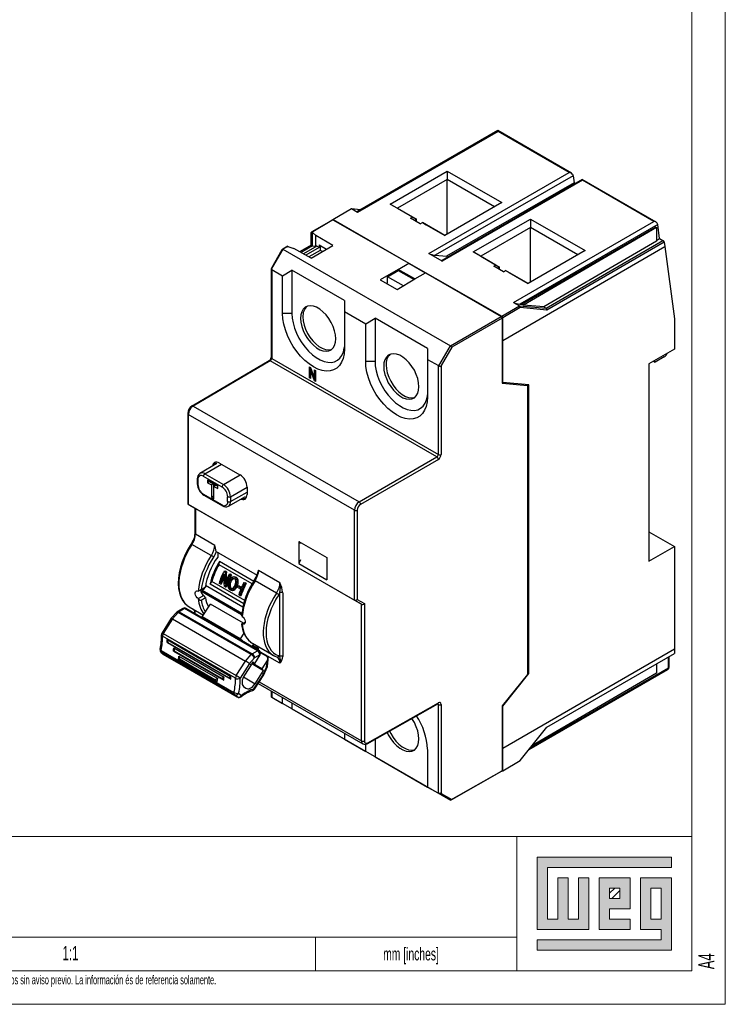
# Model space of a CAD drawing. Header units: millimetres. Extents: x 0 to 210, y 0 to 297.
# Tile 2 of 4: x 105 to 210, y 0 to 147. Entities that reach past the tile are written whole.
import ezdxf

# ---------------------------------------------------------------- set-up
doc = ezdxf.new("R2010")
doc.units = ezdxf.units.MM
doc.layers.add('FORMATO', color=7, linetype='Continuous')
doc.layers.add('LEGENDA', color=7, linetype='Continuous')
doc.styles.add('SLDTEXTSTYLE1', font='TXT', dxfattribs={"width": 0.605})
doc.styles.add('SLDTEXTSTYLE2', font='TXT', dxfattribs={"width": 0.569583})

# ---------------------------------------------------------------- blocks, each defined once
blk = doc.blocks.new('SW_NOTE_0')
at = {"color": 0, "linetype": 'Continuous', "lineweight": 0, "attachment_point": 1}
for s, insert, char_height, style in [('Sujeito a alteração sem aviso prévio. As informações contidas são valores de referência.                                                           Los valores demostrados pueden ser cambiados sin aviso previo. La información és de referencia solamente.', (0, 1.71), 1.32292, 'SLDTEXTSTYLE2'), ('The values shown are subject to change without prior notice. The information is for reference only.', (0, -0.06), 1.3229, 'SLDTEXTSTYLE1')]:
    blk.add_mtext(s, dxfattribs=dict(at, insert=insert, char_height=char_height, style=style))

msp = doc.modelspace()

# ---------------------------------------------------------------- hatches: boundary and pattern name
at = {"linetype": 'Continuous'}
msp.add_hatch(color=7, dxfattribs=at).paths.add_polyline_path([(181.99, 21.93), (181.99, 11.15), (189.69, 11.15), (189.69, 18.85), (188.15, 18.85), (188.15, 12.69), (186.61, 12.69), (186.61, 18.85), (185.07, 18.85), (185.07, 12.69), (183.53, 12.69), (183.53, 20.39), (202.01, 20.39), (202.01, 21.93)], flags=0)
h = msp.add_hatch(color=7, dxfattribs=at)
h.paths.add_polyline_path([(181.99, 8.07), (202.01, 8.07), (202.01, 18.85), (197.39, 18.85), (197.39, 11.15), (200.47, 11.15), (200.47, 9.61), (181.99, 9.61)], flags=0)
h.paths.add_polyline_path([(198.93, 17.31), (200.47, 17.31), (200.47, 12.69), (198.93, 12.69)], flags=0)
h = msp.add_hatch(color=7, dxfattribs=at)
h.paths.add_polyline_path([(195.85, 12.69), (192.77, 12.69), (192.77, 14.23), (195.85, 14.23), (195.85, 18.85), (191.23, 18.85), (191.23, 11.15), (195.85, 11.15)], flags=0)
h.paths.add_polyline_path([(194.31, 15.77), (192.77, 15.77), (192.77, 17.31), (194.31, 17.31)], flags=0)
h = msp.add_hatch(dxfattribs=at)
h.set_pattern_fill('ANSI31', color=8, scale=0.25, style=0)
h.paths.add_polyline_path([(194.31, 15.77), (192.77, 15.77), (192.77, 17.31), (194.31, 17.31)], flags=0)

# ---------------------------------------------------------------- linework, layer by layer
at = {"color": 7, "linetype": 'Continuous', "lineweight": 25}
for p, q in [((176.11, 130.11), (155.21, 118.05)), ((176.18, 129.98), (155.29, 117.92)), ((187.12, 123.76), (176.13, 130.11)), ((186.77, 123.86), (176.18, 129.98)), ((160.13, 119.18), (168.62, 124.09)), ((165.88, 111.8), (186.77, 123.86)), ((187.36, 123.39), (166.84, 111.55)), ((168.62, 124.09), (176.77, 119.39)), ((168.62, 124.09), (168.63, 122.81)), ((187.36, 123.39), (187.5, 122.36)), ((168.63, 122.81), (161.24, 118.54)), ((188.69, 122.84), (167.8, 110.78)), ((188.76, 122.72), (167.87, 110.66)), ((187.5, 122.36), (168.51, 111.4)), ((175.67, 118.75), (168.63, 122.81)), ((168.63, 114.69), (168.63, 122.81)), ((187.68, 122.26), (187.5, 122.36)), ((199.71, 116.5), (188.71, 122.84)), ((199.36, 116.6), (188.76, 122.72)), ((163.49, 117.24), (160.13, 119.18)), ((160.13, 119.18), (161.24, 118.54)), ((176.77, 119.39), (168.27, 114.48)), ((154.38, 118.45), (151.59, 116.85)), ((154.38, 118.45), (154.38, 118.45)), ((155.29, 117.92), (154.38, 118.45)), ((155.7, 118.33), (154.38, 118.45)), ((161.24, 118.54), (164.05, 116.92)), ((148.35, 114.94), (151.45, 116.76)), ((151.6, 116.84), (148.49, 115.02)), ((151.59, 116.85), (151.45, 116.76)), ((151.45, 116.76), (151.45, 116.76)), ((151.59, 116.85), (152.27, 116.45)), ((151.66, 116.88), (162.92, 110.38)), ((152.27, 116.45), (176.73, 102.48)), ((163.17, 117.06), (163.49, 117.24)), ((164.6, 116.24), (163.17, 117.06)), ((164.05, 116.92), (163.49, 117.24)), ((164.05, 116.55), (164.05, 116.92)), ((164.6, 116.24), (164.92, 116.42)), ((168.27, 114.48), (164.92, 116.42)), ((164.92, 116.42), (165.47, 116.1)), ((165.47, 116.1), (168.28, 114.48)), ((172.5, 112.04), (181, 116.95)), ((178.47, 104.54), (199.36, 116.6)), ((199.95, 116.12), (179.43, 104.28)), ((181, 116.95), (189.15, 112.24)), ((181, 116.95), (181.01, 115.67)), ((200.23, 114.03), (199.95, 116.12)), ((148.49, 115.02), (148.35, 114.94)), ((148.35, 113.07), (148.35, 114.94)), ((148.59, 114.96), (148.49, 115.02)), ((149.09, 114.48), (148.59, 114.96)), ((148.59, 112.93), (148.59, 114.96)), ((151.61, 113.01), (149.09, 114.48)), ((149.09, 112.89), (149.09, 114.48)), ((181.01, 115.67), (173.61, 111.4)), ((199.66, 115.73), (179.78, 104.25)), ((199.77, 115.66), (179.99, 104.12)), ((188.04, 111.6), (181.01, 115.67)), ((181.01, 107.54), (181.01, 115.67)), ((199.66, 115.73), (199.77, 115.66)), ((199.77, 115.66), (199.77, 113.65)), ((148.35, 113.07), (146.65, 112.08)), ((148.59, 112.93), (146.89, 111.94)), ((148.35, 113.07), (148.59, 112.93)), ((148.36, 111.11), (151.61, 113.01)), ((148.59, 112.93), (148.59, 112.93)), ((148.59, 112.93), (149.09, 112.89)), ((149.55, 113.08), (149.55, 112.72)), ((149.55, 113.08), (150.63, 112.44)), ((149.71, 112.98), (149.71, 112.28)), ((199.77, 113.65), (183, 103.86)), ((183.35, 103.66), (200.73, 113.75)), ((200.89, 113.51), (183.46, 103.39)), ((199.77, 113.77), (200.23, 114.03)), ((200.23, 114.03), (200.73, 113.75)), ((200.73, 113.75), (200.89, 113.51)), ((200.89, 113.51), (200.98, 112.87)), ((144.15, 112.47), (142.44, 109.49)), ((142.5, 109.69), (144.07, 112.42)), ((144.07, 112.42), (144.73, 112.81)), ((144.15, 112.47), (144.07, 112.42)), ((144.88, 112.9), (144.15, 112.47)), ((144.15, 112.47), (169.1, 98.06)), ((144.73, 112.81), (144.88, 112.9)), ((144.88, 112.9), (144.91, 112.87)), ((144.91, 112.87), (145.77, 112.58)), ((148.36, 111.11), (145.77, 112.58)), ((149.23, 112.9), (147.23, 111.75)), ((149.55, 112.72), (147.56, 111.56)), ((149.71, 112.28), (148.03, 111.3)), ((149.23, 112.9), (149.09, 112.89)), ((149.55, 112.72), (149.23, 112.9)), ((150.04, 112.09), (149.71, 112.28)), ((167.87, 110.66), (165.88, 111.8)), ((166.84, 111.55), (168.51, 111.4)), ((175.86, 110.1), (172.5, 112.04)), ((172.5, 112.04), (173.61, 111.4)), ((176.88, 98.88), (200.98, 112.87)), ((189.15, 112.24), (180.65, 107.34)), ((200.98, 112.87), (202.43, 102.07)), ((162.92, 110.38), (165.4, 108.95)), ((168.51, 111.4), (168.68, 111.29)), ((173.61, 111.4), (176.42, 109.78)), ((175.55, 109.91), (175.86, 110.1)), ((176.42, 109.78), (175.86, 110.1)), ((142.41, 109.5), (142.41, 96.32)), ((142.5, 109.43), (144.11, 108.5)), ((142.5, 109.43), (142.5, 96.2)), ((144.11, 108.5), (145.5, 109.33)), ((153.33, 104.81), (145.5, 109.33)), ((145.5, 109.33), (145.5, 102.9)), ((161.33, 109.45), (158.66, 107.9)), ((159.74, 108.36), (161.33, 109.29)), ((161.33, 109.45), (161.33, 109.45)), ((161.33, 109.29), (161.33, 109.45)), ((163.81, 108.02), (161.33, 109.45)), ((161.33, 109.29), (163.68, 107.93)), ((163.81, 108.02), (165.4, 108.95)), ((165.4, 108.95), (176.66, 102.44)), ((176.97, 109.09), (175.55, 109.91)), ((176.42, 109.41), (176.42, 109.78)), ((176.97, 109.09), (177.29, 109.27)), ((180.65, 107.34), (177.29, 109.27)), ((177.29, 109.27), (177.84, 108.96)), ((177.84, 108.96), (180.65, 107.34)), ((144.11, 102.88), (144.11, 108.5)), ((158.66, 107.9), (161.15, 106.46)), ((159.64, 107.33), (159.74, 107.39)), ((162.09, 107.01), (159.74, 108.36)), ((159.74, 107.39), (159.74, 108.36)), ((161.15, 106.46), (163.82, 108.02)), ((163.81, 108.02), (163.82, 108.02)), ((153.33, 104.81), (153.31, 103.19)), ((178.47, 104.54), (179.38, 104.01)), ((179.43, 104.28), (179.78, 104.25)), ((179.99, 104.12), (179.78, 104.25)), ((183, 103.86), (179.99, 104.12)), ((145.5, 102.9), (144.11, 102.88)), ((153.31, 103.19), (156.49, 101.35)), ((153.31, 103.19), (153.31, 97.58)), ((176.73, 102.48), (179.38, 104.01)), ((179.48, 103.75), (176.88, 102.23)), ((179.38, 104.01), (179.48, 103.75)), ((179.38, 104.01), (179.38, 104.01)), ((179.38, 104.01), (183.35, 103.66)), ((183.46, 103.39), (179.48, 103.75)), ((183, 103.86), (183.35, 103.66)), ((183.35, 103.66), (183.35, 103.66)), ((183.35, 103.66), (183.46, 103.39)), ((156.49, 101.35), (157.88, 102.18)), ((156.49, 95.74), (156.49, 101.35)), ((165.7, 97.67), (157.88, 102.18)), ((157.88, 102.18), (157.88, 95.75)), ((169.1, 98.06), (176.66, 102.44)), ((176.8, 102.2), (169.3, 97.85)), ((176.66, 102.44), (176.8, 102.2)), ((176.88, 102.23), (176.73, 102.48)), ((176.8, 102.2), (176.8, 92.48)), ((176.88, 98.88), (176.88, 102.23)), ((202.43, 102.07), (202.43, 97.58)), ((176.88, 98.88), (176.8, 98.93)), ((176.88, 98.88), (176.8, 98.93)), ((176.88, 92.59), (176.88, 98.88)), ((176.88, 98.88), (176.88, 98.88)), ((165.7, 97.67), (165.68, 96.05)), ((167.38, 95.09), (169.1, 98.06)), ((169.3, 97.85), (167.72, 95.13)), ((169.1, 98.06), (169.1, 98.06)), ((169.3, 97.85), (169.1, 98.06)), ((202.43, 97.58), (198.62, 95.37)), ((142.14, 95.85), (130.65, 89.1)), ((142.29, 95.83), (130.8, 89.09)), ((167.08, 81.52), (142.29, 95.83)), ((142.5, 96.2), (167.3, 81.89)), ((157.88, 95.75), (156.49, 95.74)), ((165.68, 96.05), (167.3, 95.11)), ((165.68, 96.05), (165.68, 90.43)), ((198.62, 95.37), (198.62, 65.97)), ((199.32, 95.78), (199.54, 95.65)), ((200.88, 96.43), (199.54, 95.65)), ((148.11, 94.92), (148.27, 94.83)), ((148.11, 93.29), (148.11, 94.92)), ((148.25, 93.37), (148.25, 94.84)), ((148.36, 94.57), (148.26, 94.5)), ((148.26, 94.5), (148.26, 93.2)), ((148.85, 92.86), (148.26, 94.5)), ((148.27, 94.83), (148.86, 93.19)), ((148.86, 94.49), (149.01, 94.4)), ((148.86, 93.19), (148.86, 94.49)), ((149, 93.27), (149, 94.41)), ((149.01, 94.4), (149.01, 92.77)), ((167.3, 81.89), (167.3, 95.11)), ((167.72, 95.13), (167.72, 81.88)), ((148.25, 93.37), (148.11, 93.29)), ((148.26, 93.2), (148.11, 93.29)), ((148.26, 93.37), (148.25, 93.37)), ((148.99, 92.94), (148.85, 92.86)), ((149.01, 92.77), (148.85, 92.86)), ((149, 93.27), (148.86, 93.19)), ((148.99, 92.94), (148.9, 93.21)), ((149.01, 92.93), (148.99, 92.94)), ((176.88, 92.59), (176.8, 92.64)), ((176.8, 92.48), (180.56, 92.14)), ((180.77, 92.26), (176.88, 92.59)), ((180.29, 92.3), (180.56, 92.14)), ((180.56, 92.14), (180.56, 49.12)), ((180.77, 49.26), (180.77, 92.26)), ((130.01, 87.98), (130.01, 74.61)), ((130.8, 89.09), (155.51, 74.82)), ((154.81, 73.59), (130.09, 87.86)), ((130.09, 87.86), (130.09, 74.46)), ((155.51, 74.82), (167.08, 81.52)), ((167.3, 81.15), (155.73, 74.45)), ((134.35, 80.54), (131.82, 79.06)), ((134.74, 80.59), (137.78, 78.84)), ((131.43, 78.27), (131.43, 77.53)), ((131.52, 78.14), (131.52, 77.41)), ((135.11, 77.03), (132.35, 78.62)), ((132.57, 78.99), (135.32, 77.4)), ((134.47, 77.18), (132.97, 78.04)), ((132.97, 78.04), (132.97, 77.67)), ((133.26, 77.84), (132.97, 77.67)), ((133.26, 77.88), (133.26, 77.84)), ((133.26, 77.84), (133.82, 77.51)), ((132.97, 77.67), (133.54, 77.35)), ((133.82, 77.51), (133.54, 77.35)), ((133.54, 77.35), (133.54, 75.51)), ((133.82, 77.51), (133.82, 75.67)), ((134.19, 77.3), (133.91, 77.13)), ((133.91, 75.3), (133.91, 77.13)), ((133.91, 77.13), (134.47, 76.81)), ((134.19, 77.3), (134.47, 77.14)), ((134.47, 76.81), (134.47, 77.18)), ((138.85, 77), (138.85, 75.94)), ((132.35, 75.97), (135.11, 74.38)), ((132.42, 75.83), (135.17, 74.24)), ((133.82, 75.67), (133.54, 75.51)), ((133.54, 75.51), (133.91, 75.3)), ((133.82, 75.67), (133.91, 75.62)), ((135.94, 74.86), (135.94, 75.59)), ((136.06, 74.18), (138.6, 75.63)), ((136.37, 75.59), (136.37, 74.86)), ((130.09, 74.46), (131.15, 73.85)), ((130.09, 74.46), (154.81, 60.19)), ((130.09, 74.46), (130.09, 74.46)), ((130.09, 74.46), (131.15, 73.85)), ((131.06, 73.9), (131.06, 69.9)), ((131.15, 73.85), (155.87, 59.58)), ((131.15, 73.85), (131.15, 70.06)), ((154.81, 60.19), (154.81, 73.59)), ((155.23, 73.59), (155.23, 60.29)), ((131.15, 70.06), (134.04, 68.4)), ((131.15, 70.06), (131.15, 70.06)), ((146.55, 68.93), (150.72, 66.52)), ((146.55, 68.93), (146.55, 65.64)), ((146.55, 68.93), (146.77, 68.63)), ((198.62, 70.36), (202.43, 68.16)), ((133.51, 66.83), (130.63, 68.5)), ((130.63, 68.5), (130.63, 68.5)), ((198.62, 65.97), (202.43, 68.16)), ((202.43, 68.16), (202.43, 52.95)), ((134.25, 67.44), (140.33, 63.93)), ((134.46, 67.32), (134.46, 66.6)), ((146.77, 66.18), (146.55, 65.64)), ((150.72, 66.52), (150.72, 63.23)), ((134.66, 65.47), (134.74, 65.92)), ((139.6, 62.62), (134.66, 65.47)), ((139.82, 62.99), (134.74, 65.92)), ((140.54, 64.64), (143.73, 62.81)), ((146.55, 65.64), (150.72, 63.23)), ((135.42, 64.51), (135.58, 64.42)), ((135.42, 64.51), (135.61, 64.48)), ((135.58, 64.42), (135.76, 64.39)), ((135.76, 64.39), (135.61, 64.48)), ((136.18, 64.08), (136.32, 63.99)), ((136.18, 64.08), (136.36, 64.05)), ((136.32, 63.99), (136.51, 63.96)), ((136.51, 63.96), (136.36, 64.05)), ((137.09, 63.62), (136.91, 63.65)), ((137.08, 63.58), (137.26, 63.56)), ((137.26, 63.56), (137.09, 63.61)), ((137.35, 63.06), (137.53, 63.03)), ((143.2, 61.24), (140.02, 63.08)), ((131.58, 61.52), (132.4, 61.98)), ((131.96, 61.51), (132.13, 61.61)), ((132.02, 61.77), (132.63, 62.12)), ((132.49, 61.95), (132.41, 61.99)), ((138.21, 59.16), (132.66, 62.37)), ((133.32, 62.55), (133.61, 62.97)), ((138.34, 59.66), (133.32, 62.55)), ((138.48, 60.16), (133.61, 62.97)), ((134.81, 62.61), (134.66, 62.69)), ((134.81, 62.61), (134.99, 62.58)), ((135.56, 62.17), (135.41, 62.27)), ((135.56, 62.17), (135.74, 62.15)), ((136.12, 62.45), (136.3, 62.42)), ((136.22, 62.9), (136.4, 62.87)), ((136.36, 61.94), (136.54, 61.91)), ((136.46, 61.66), (136.64, 61.63)), ((137.21, 62.36), (137.39, 62.33)), ((137.7, 61.91), (137.34, 62.11)), ((137.44, 62.34), (137.79, 62.13)), ((137.44, 62.34), (137.62, 62.31)), ((137.97, 62.11), (137.62, 62.31)), ((137.7, 61.91), (137.88, 61.88)), ((137.79, 62.13), (137.97, 62.11)), ((138.35, 62.82), (138.53, 62.72)), ((138.35, 62.82), (138.53, 62.79)), ((138.71, 62.69), (138.53, 62.79)), ((138.53, 62.72), (138.71, 62.69)), ((131.58, 61.52), (131.57, 61.52)), ((131.57, 60.43), (131.58, 60.43)), ((131.58, 60.43), (132.4, 60.9)), ((138.03, 58), (131.96, 61.51)), ((132.02, 60.21), (132.63, 60.56)), ((137.77, 60.9), (137.59, 61)), ((137.77, 60.9), (137.95, 60.87)), ((143.72, 51.8), (143.72, 61.3)), ((144.15, 61.3), (144.15, 51.8)), ((154.81, 60.19), (154.81, 60.19)), ((155.87, 59.58), (154.81, 60.19)), ((155.23, 60.29), (156.3, 59.68)), ((129.28, 58.95), (128.48, 58.49)), ((129.53, 58.93), (128.73, 58.47)), ((140.38, 52.66), (129.53, 58.93)), ((140.63, 52.69), (129.78, 58.95)), ((130.23, 59.19), (132.34, 57.97)), ((132.16, 57.69), (133.38, 59.61)), ((133.03, 59.3), (133.15, 59.24)), ((138.28, 56.78), (133.38, 59.61)), ((155.87, 39.23), (155.87, 59.58)), ((156.3, 59.68), (156.3, 39.23)), ((127.54, 57.49), (126.18, 55.31)), ((127.73, 57.4), (126.37, 55.22)), ((128.36, 58.39), (127.55, 57.49)), ((127.73, 57.4), (127.74, 57.4)), ((128.58, 58.34), (127.74, 57.4)), ((127.74, 57.4), (138.61, 51.12)), ((139.44, 52.07), (128.58, 58.34)), ((128.73, 58.47), (139.59, 52.2)), ((131.06, 58.45), (131.06, 58.21)), ((137.81, 54.43), (132.16, 57.69)), ((132.5, 57.43), (132.16, 57.69)), ((132.48, 57.4), (132.5, 57.43)), ((138.16, 54.16), (132.5, 57.43)), ((138.1, 57.75), (138.09, 57.76)), ((138.09, 56.66), (138.53, 56.92)), ((138.09, 56.66), (138.1, 56.66)), ((138.12, 56.68), (138.53, 56.92)), ((137.11, 48.56), (126.25, 54.83)), ((126.37, 55.22), (137.23, 48.96)), ((126.93, 54.33), (136.44, 48.84)), ((126.93, 54.33), (127.04, 53.89)), ((138.36, 55.28), (137.81, 54.43)), ((137.81, 54.43), (138.16, 54.16)), ((127.04, 53.89), (126.93, 53.88)), ((126.93, 53.88), (136.43, 48.4)), ((127.04, 53.89), (136.05, 48.68)), ((127.92, 53.07), (135.42, 48.74)), ((127.92, 53.07), (128, 52.63)), ((138.14, 54.13), (138.16, 54.16)), ((139.57, 53.3), (139.8, 53.66)), ((139.62, 53.76), (142.8, 51.93)), ((139.67, 53.47), (140.42, 53.04)), ((176.88, 38.13), (202.43, 52.95)), ((202.43, 52.95), (202.42, 52.26)), ((126.04, 52.71), (136.88, 46.46)), ((126.07, 52.39), (126.5, 52.06)), ((136.95, 46.11), (126.11, 52.37)), ((126.11, 52.37), (126.54, 52.03)), ((126.54, 52.03), (137.38, 45.78)), ((126.56, 52.02), (137.39, 45.77)), ((128, 52.63), (127.87, 52.6)), ((127.87, 52.6), (135.37, 48.27)), ((128, 52.63), (135.01, 48.59)), ((128.76, 51.43), (128.6, 51.37)), ((128.6, 51.37), (134.37, 48.04)), ((128.7, 51.85), (134.46, 48.53)), ((128.7, 51.85), (128.76, 51.43)), ((128.76, 51.43), (134.04, 48.38)), ((138.61, 51.12), (139.44, 52.07)), ((139.59, 52.2), (140.38, 52.66)), ((140.74, 52.06), (139.95, 51.59)), ((139.97, 50.76), (140.76, 52.04)), ((140.71, 52.63), (140.69, 52.65)), ((140.76, 52.04), (140.74, 52.06)), ((141.74, 51.83), (140.85, 52.34)), ((141.8, 51.78), (141.78, 51.8)), ((141.87, 50.34), (141.99, 51.32)), ((143.23, 51.73), (143.29, 51.7)), ((183.46, 41.25), (202.42, 52.26)), ((201.66, 50.22), (201.66, 51.82)), ((137.23, 48.96), (138.62, 51.11)), ((139.2, 50.73), (137.81, 48.57)), ((139.43, 50.55), (138.43, 49)), ((138.61, 51.12), (138.62, 51.11)), ((139.2, 50.73), (139.43, 50.55)), ((139.69, 50.98), (139.43, 50.56)), ((139.54, 50.74), (141.29, 49.73)), ((141.02, 49.94), (139.57, 50.78)), ((139.67, 50.94), (139.97, 50.76)), ((139.69, 50.98), (139.97, 50.76)), ((141.83, 51.21), (141.02, 49.94)), ((141.29, 49.73), (141.02, 49.94)), ((141.33, 49.07), (141.83, 50.21)), ((141.73, 50.21), (141.85, 51.19)), ((141.85, 51.19), (141.83, 51.21)), ((180.8, 37.94), (201.47, 49.87)), ((199.77, 50.72), (199.77, 49.29)), ((134.04, 48.38), (134.46, 48.53)), ((135.01, 48.59), (135.42, 48.74)), ((135.37, 48.27), (135.01, 48.59)), ((136.05, 48.68), (136.44, 48.84)), ((136.43, 48.4), (136.05, 48.68)), ((139.86, 46.98), (141.27, 49.12)), ((139.92, 46.91), (141.33, 49.06)), ((140.03, 47.75), (141.04, 49.3)), ((141.03, 49.31), (141.29, 49.73)), ((141.03, 49.31), (141.04, 49.3)), ((141.04, 49.3), (141.27, 49.12)), ((180.56, 49.12), (176.8, 44.47)), ((176.88, 44.42), (180.77, 49.26)), ((180.77, 49.26), (180.56, 49.38)), ((199.77, 49.29), (181.22, 38.47)), ((134.37, 48.04), (134.04, 48.38)), ((138.3, 47.33), (138.63, 47.08)), ((140.49, 47.77), (156.08, 38.77)), ((137.38, 45.78), (136.95, 46.11)), ((137.57, 46.33), (138, 45.99)), ((142.41, 46.66), (142.41, 45.92)), ((142.44, 45.77), (144.15, 44.79)), ((142.5, 45.74), (144.11, 44.81)), ((144.11, 44.81), (144.11, 45.68)), ((145.5, 44.01), (144.11, 44.81)), ((144.15, 44.79), (169.1, 30.38)), ((145.5, 44.88), (145.5, 44.01)), ((145.5, 44.01), (153.33, 39.49)), ((156.73, 38.8), (167.23, 44.76)), ((156.79, 38.94), (167.3, 44.9)), ((167.3, 31.42), (167.3, 44.65)), ((167.72, 44.65), (167.72, 31.41)), ((176.8, 44.47), (176.8, 34.75)), ((176.88, 44.42), (176.8, 44.46)), ((176.88, 38.13), (176.88, 44.42)), ((179.48, 36.3), (183.46, 41.25)), ((153.31, 40.37), (153.31, 39.5)), ((153.31, 39.5), (156.49, 37.66)), ((153.31, 39.5), (153.33, 39.49)), ((156.49, 37.66), (156.49, 38.72)), ((157.88, 39.45), (157.88, 36.86)), ((176.8, 38.17), (176.88, 38.13)), ((176.88, 38.13), (176.88, 38.13)), ((176.88, 34.79), (176.88, 38.13)), ((157.88, 36.86), (156.49, 37.66)), ((157.88, 36.86), (165.7, 32.34)), ((165.68, 37.97), (165.68, 32.36)), ((176.88, 34.79), (179.48, 36.3)), ((176.66, 34.67), (169.1, 30.38)), ((169.3, 30.5), (176.8, 34.75)), ((176.8, 34.75), (176.66, 34.67)), ((176.73, 34.71), (176.88, 34.79)), ((176.73, 34.71), (176.73, 34.71)), ((165.68, 32.36), (167.3, 31.42)), ((165.68, 32.36), (165.7, 32.34)), ((169.1, 30.38), (167.38, 31.38)), ((167.72, 31.41), (169.3, 30.5)), ((169.1, 30.38), (169.3, 30.5)), ((169.1, 30.38), (169.1, 30.38))]:
    msp.add_line(p, q, dxfattribs=at)
at = {"color": 1, "linetype": 'Continuous', "lineweight": 25}
for p, q in [((152.27, 116.45), (152.27, 116.45)), ((164.05, 116.92), (163.73, 116.74)), ((161.33, 109.45), (162.92, 110.37)), ((176.42, 109.78), (176.1, 109.59)), ((132.57, 78.99), (135.03, 80.43)), ((135.32, 77.4), (137.79, 78.84)), ((136.37, 75.59), (138.85, 77.01)), ((136.37, 74.86), (138.85, 76.27)), ((138.05, 58.19), (132.13, 61.61)), ((126.11, 52.37), (126.07, 52.39)), ((126.54, 52.03), (126.5, 52.06)), ((126.54, 52.03), (126.56, 52.02)), ((139.95, 51.59), (139.2, 50.73)), ((143.73, 50.78), (140.83, 52.45)), ((201.57, 50.1), (201.57, 51.77)), ((141.25, 49.13), (141.73, 50.21)), ((181.05, 38.26), (201.57, 50.1)), ((138.29, 48.76), (140.03, 47.75)), ((140.65, 48.02), (155.87, 39.23)), ((137.39, 45.77), (137.38, 45.78)), ((142.5, 46.61), (142.5, 45.74)), ((167.3, 44.65), (167.17, 44.73))]:
    msp.add_line(p, q, dxfattribs=at)
at = {"color": 7, "linetype": 'Continuous', "lineweight": 18}
for p, q in [((202.01, 21.93), (181.99, 21.93)), ((181.99, 21.93), (181.99, 11.15)), ((202.01, 20.39), (202.01, 21.93)), ((183.53, 20.39), (202.01, 20.39)), ((183.53, 12.69), (183.53, 20.39)), ((186.61, 18.85), (185.07, 18.85)), ((185.07, 18.85), (185.07, 12.69)), ((186.61, 12.69), (186.61, 18.85)), ((189.69, 18.85), (188.15, 18.85)), ((188.15, 18.85), (188.15, 12.69)), ((189.69, 11.15), (189.69, 18.85)), ((195.85, 18.85), (191.23, 18.85)), ((191.23, 18.85), (191.23, 11.15)), ((195.85, 14.23), (195.85, 18.85)), ((202.01, 18.85), (197.39, 18.85)), ((197.39, 18.85), (197.39, 11.15)), ((202.01, 8.07), (202.01, 18.85)), ((192.77, 17.31), (194.31, 17.31)), ((192.77, 15.77), (192.77, 17.31)), ((194.31, 17.31), (194.31, 15.77)), ((198.93, 12.69), (198.93, 17.31)), ((198.93, 17.31), (200.47, 17.31)), ((200.47, 17.31), (200.47, 12.69)), ((194.31, 15.77), (192.77, 15.77)), ((192.77, 14.23), (195.85, 14.23)), ((192.77, 12.69), (192.77, 14.23)), ((185.07, 12.69), (183.53, 12.69)), ((188.15, 12.69), (186.61, 12.69)), ((195.85, 12.69), (192.77, 12.69)), ((195.85, 11.15), (195.85, 12.69)), ((200.47, 12.69), (198.93, 12.69)), ((181.99, 11.15), (189.69, 11.15)), ((191.23, 11.15), (195.85, 11.15)), ((197.39, 11.15), (200.47, 11.15)), ((200.47, 11.15), (200.47, 9.61)), ((149, 10), (149, 5)), ((181.99, 9.61), (181.99, 8.07)), ((200.47, 9.61), (181.99, 9.61)), ((181.99, 8.07), (202.01, 8.07))]:
    msp.add_line(p, q, dxfattribs=at)
at = {"color": 7, "linetype": 'Continuous', "lineweight": 25, "flags": 128}
for points in [[(176.18, 129.98), (176.17, 129.98), (176.16, 130.03), (176.13, 130.1), (176.11, 130.11)], [(188.76, 122.72), (188.76, 122.72), (188.75, 122.76), (188.72, 122.84), (188.69, 122.84)], [(153.31, 97.58), (153.26, 96.85), (153.12, 96.19), (152.89, 95.61), (152.58, 95.13), (152.18, 94.75), (151.72, 94.48), (151.19, 94.33), (150.62, 94.3), (150, 94.39), (149.36, 94.6), (148.71, 94.92), (148.06, 95.36), (147.41, 95.89), (146.8, 96.51), (146.22, 97.2), (145.7, 97.96), (145.24, 98.76), (144.84, 99.59), (144.53, 100.44), (144.3, 101.28), (144.16, 102.1), (144.11, 102.88)], [(145.5, 102.9), (145.55, 102.2), (145.68, 101.47), (145.89, 100.71), (146.18, 99.96), (146.55, 99.22), (146.98, 98.51), (147.46, 97.86), (147.99, 97.26), (148.55, 96.74), (149.12, 96.3), (149.71, 95.96), (150.29, 95.73), (150.85, 95.61), (151.37, 95.6), (151.86, 95.7), (152.29, 95.91), (152.65, 96.23), (152.94, 96.64), (153.16, 97.15), (153.29, 97.73), (153.31, 97.89)], [(146.79, 102.15), (146.84, 101.57), (146.97, 100.96), (147.19, 100.33), (147.48, 99.72), (147.84, 99.13), (148.25, 98.6), (148.7, 98.14), (149.17, 97.76), (149.66, 97.48), (150.13, 97.31), (150.59, 97.25), (151, 97.31), (151.36, 97.48), (151.65, 97.76), (151.86, 98.13), (152, 98.59), (152.04, 99.12), (152, 99.71), (151.86, 100.32), (151.65, 100.95), (151.36, 101.56), (151, 102.14), (150.59, 102.68), (150.13, 103.14), (149.66, 103.52), (149.17, 103.8), (148.7, 103.97), (148.25, 104.03), (147.84, 103.97), (147.48, 103.8), (147.19, 103.52), (146.97, 103.15), (146.84, 102.68), (146.79, 102.15)], [(159.17, 95.01), (159.21, 94.43), (159.34, 93.81), (159.56, 93.19), (159.85, 92.57), (160.21, 91.99), (160.62, 91.46), (161.07, 91), (161.55, 90.62), (162.03, 90.34), (162.51, 90.17), (162.96, 90.11), (163.37, 90.17), (163.73, 90.34), (164.02, 90.61), (164.24, 90.99), (164.37, 91.45), (164.41, 91.98), (164.37, 92.56), (164.24, 93.18), (164.02, 93.8), (163.73, 94.42), (163.37, 95), (162.96, 95.53), (162.51, 96), (162.03, 96.37), (161.55, 96.65), (161.07, 96.82), (160.62, 96.88), (160.21, 96.83), (159.85, 96.66), (159.56, 96.38), (159.34, 96), (159.21, 95.54), (159.17, 95.01)], [(165.68, 90.43), (165.63, 89.71), (165.49, 89.05), (165.26, 88.47), (164.95, 87.99), (164.56, 87.61), (164.09, 87.34), (163.57, 87.19), (162.99, 87.16), (162.38, 87.25), (161.74, 87.46), (161.08, 87.78), (160.43, 88.21), (159.79, 88.74), (159.17, 89.36), (158.6, 90.06), (158.07, 90.81), (157.61, 91.62), (157.22, 92.45), (156.9, 93.3), (156.67, 94.14), (156.53, 94.96), (156.49, 95.74)], [(157.88, 95.75), (157.92, 95.06), (158.05, 94.32), (158.26, 93.57), (158.56, 92.82), (158.92, 92.08), (159.35, 91.37), (159.83, 90.71), (160.36, 90.11), (160.92, 89.59), (161.5, 89.16), (162.08, 88.82), (162.66, 88.59), (163.22, 88.46), (163.75, 88.45), (164.23, 88.55), (164.66, 88.77), (165.02, 89.08), (165.32, 89.5), (165.53, 90), (165.66, 90.59), (165.68, 90.75)], [(134.74, 80.59), (134.54, 80.69), (134.34, 80.74), (134.15, 80.73), (133.99, 80.67), (133.86, 80.56), (133.76, 80.4), (133.7, 80.21), (133.69, 80.16)], [(137.94, 75.25), (137.99, 75.23), (138.19, 75.19), (138.37, 75.19), (138.53, 75.25), (138.67, 75.36), (138.76, 75.52), (138.82, 75.71), (138.85, 75.94)], [(130.76, 68.9), (130.39, 68.35), (129.93, 67.56), (129.53, 66.74), (129.2, 65.91), (128.93, 65.08), (128.74, 64.25), (128.63, 63.45), (128.6, 62.67), (128.65, 61.94), (128.78, 61.26), (128.99, 60.64), (129.28, 60.1), (129.64, 59.65), (129.91, 59.42)], [(136.97, 63.37), (136.83, 63.42), (136.67, 63.4), (136.53, 63.33), (136.39, 63.19), (136.22, 62.9)], [(137.06, 62.45), (137.17, 62.8), (137.18, 63), (137.13, 63.2), (137.05, 63.32), (136.97, 63.37)], [(137.21, 62.36), (136.96, 61.91), (136.78, 61.74), (136.57, 61.66), (136.37, 61.69), (136.3, 61.72)], [(136.36, 61.94), (136.51, 61.89), (136.66, 61.92), (136.78, 61.99), (136.92, 62.17), (137.06, 62.45)], [(136.64, 61.64), (136.66, 61.63), (136.85, 61.66), (137.02, 61.76), (137.18, 61.94), (137.39, 62.33)], [(131.57, 60.43), (131.42, 60.55), (131.28, 60.71), (131.16, 60.91), (131.1, 61.11), (131.09, 61.3), (131.14, 61.45), (131.24, 61.54), (131.38, 61.58), (131.54, 61.54), (131.57, 61.52)], [(131.58, 60.43), (131.7, 60.28), (131.82, 60.21), (131.92, 60.19), (131.99, 60.19), (132.02, 60.21)], [(138.09, 57.76), (138.03, 57.94), (138.03, 58.07)], [(138.1, 57.75), (138.25, 57.63), (138.38, 57.46), (138.48, 57.26), (138.53, 57.05), (138.54, 56.86), (138.49, 56.72), (138.41, 56.63), (138.28, 56.6), (138.13, 56.64), (138.1, 56.66)], [(138.12, 56.68), (138.07, 56.65), (138.04, 56.63), (138.03, 56.63), (138.06, 56.64), (138.09, 56.66)], [(139.34, 53.97), (139.51, 53.83), (139.88, 53.64)], [(167.23, 44.76), (167.27, 44.78), (167.27, 44.78)], [(167.23, 44.76), (167.23, 44.76), (167.24, 44.76)], [(159.67, 40.47), (159.85, 40.11), (160.21, 39.53), (160.62, 39), (161.07, 38.53), (161.55, 38.16), (162.03, 37.88), (162.51, 37.7), (162.96, 37.65), (163.37, 37.7), (163.73, 37.87), (164.02, 38.15), (164.24, 38.53), (164.37, 38.99), (164.41, 39.52), (164.37, 40.1), (164.24, 40.71), (164.02, 41.34), (163.73, 41.95), (163.37, 42.54), (163.36, 42.56)]]:
    msp.add_lwpolyline(points, dxfattribs=at)
at = {"color": 1, "linetype": 'Continuous', "lineweight": 25, "flags": 128}
for points in [[(147.15, 102.36), (147.19, 101.77), (147.32, 101.16), (147.54, 100.54), (147.83, 99.92), (148.19, 99.34), (148.6, 98.81), (149.05, 98.35), (149.53, 97.97), (150.01, 97.69), (150.49, 97.52), (150.94, 97.46), (151.35, 97.51), (151.45, 97.55)], [(159.52, 95.21), (159.57, 94.63), (159.7, 94.02), (159.91, 93.39), (160.21, 92.78), (160.56, 92.2), (160.97, 91.66), (161.43, 91.2), (161.9, 90.82), (162.39, 90.54), (162.86, 90.37), (163.31, 90.31), (163.72, 90.37), (163.82, 90.4)], [(131.07, 69.9), (131.07, 69.97), (131.09, 70.06), (131.11, 70.07), (131.13, 70.07), (131.15, 70.06)], [(130.63, 68.5), (130.61, 68.51), (130.6, 68.54), (130.6, 68.6), (130.66, 68.76), (130.77, 68.9)], [(128.36, 58.39), (128.38, 58.4), (128.41, 58.41), (128.46, 58.4), (128.51, 58.37), (128.58, 58.34)], [(131.08, 58.2), (131.07, 58.33), (131.07, 58.44)], [(126.04, 52.71), (125.98, 52.76), (125.93, 52.8), (125.9, 52.84), (125.89, 52.88), (125.89, 52.9)], [(141.73, 50.21), (141.77, 50.2), (141.81, 50.2), (141.83, 50.2), (141.83, 50.21)], [(160.03, 40.67), (160.21, 40.32), (160.56, 39.73), (160.97, 39.2), (161.43, 38.74), (161.9, 38.36), (162.39, 38.08), (162.86, 37.91), (163.31, 37.85), (163.72, 37.91), (163.82, 37.94)]]:
    msp.add_lwpolyline(points, dxfattribs=at)
at = {"color": 7, "linetype": 'Continuous', "lineweight": 25}
for centre, radius, start, end in [((186.75, 123.19), 0.672, 37.0201, 88.4829), ((199.34, 115.93), 0.672, 37.0201, 88.4829), ((200.23, 97.58), 1.32, 299.58, 333.7237), ((141.8, 96.36), 0.613, 303.6536, 356.7356), ((131.36, 87.95), 1.36, 121.9271, 178.4826), ((134.65, 80.2), 0.745, 136.7443, 174.3148), ((166.83, 81.13), 0.465, 2.8895, 57.2262), ((167.51, 82.29), 0.461, 242.6194, 297.2652), ((132.22, 78.36), 0.795, 120.4318, 186.6653), ((132.03, 78.23), 0.514, 50.7967, 189.214), ((132.81, 78.6), 0.461, 122.7619, 177.3824), ((136.54, 76.9), 2.31, 2.6055, 57.3945), ((133.5, 77.59), 2.07, 181.6394, 238.3611), ((133.33, 77.49), 1.81, 182.6055, 237.3945), ((135.57, 77.01), 0.461, 122.7619, 177.3824), ((134.14, 75.51), 1.81, 2.6055, 57.3945), ((134.1, 75.49), 2.27, 2.6055, 57.3945), ((135.44, 74.77), 0.514, 230.7967, 9.214), ((136.16, 76), 0.461, 242.6218, 297.2339), ((136.16, 75.27), 0.461, 242.6218, 297.2339), ((138.46, 76.05), 0.745, 245.6782, 283.2519), ((155.26, 74.43), 0.465, 2.8895, 57.2262), ((135.65, 74.9), 0.818, 234.4329, 300.4639), ((155.02, 74), 0.461, 242.6194, 297.2652), ((128.19, 70.18), 2.97, 325.4687, 357.7459), ((128.19, 70.18), 2.97, 325.5223, 357.8351), ((129.42, 69.86), 1.64, 323.1211, 1.6486), ((127.48, 66.47), 6.83, 8.1893, 16.3811), ((132.03, 64.29), 2.95, 51.6008, 59.7225), ((142.84, 60.54), 9.73, 146.424, 168.056), ((142.63, 60.66), 9.31, 148.8824, 165.5976), ((142.7, 63.68), 2.37, 155.9211, 168.2604), ((144.09, 59.81), 9.86, 151.5111, 162.9689), ((144.11, 59.77), 9.73, 153.805, 163.0169), ((143.66, 59.99), 9.05, 156.4634, 163.3821), ((144.99, 59.31), 10.02, 151.5647, 160.5848), ((144.99, 59.29), 9.86, 151.5111, 162.9689), ((144.71, 59.45), 9.36, 151.2049, 163.2751), ((137.21, 62.55), 1.22, 124.7062, 159.0126), ((137.08, 62.71), 0.696, 102.3835, 166.8333), ((136.83, 63.12), 0.526, 61.1857, 125.5487), ((136.76, 63.09), 0.591, 357.6347, 57.1646), ((135.72, 63.03), 1.63, 335.7535, 1.1525), ((136.96, 63.07), 0.571, 356.3996, 58.165), ((149.13, 56.84), 11.16, 145.7337, 173.6671), ((136.97, 65.06), 3.52, 326.6119, 345.2307), ((181.29, -24.75), 99.57, 119.6586, 119.951), ((132.84, 61.71), 0.926, 180.3303, 241.3263), ((131.56, 62.56), 1.11, 301.1824, 334.2296), ((136.93, 62.48), 0.993, 149.6202, 230.1541), ((137.36, 62.4), 1.24, 156.7211, 177.9819), ((136.67, 62.4), 0.553, 174.697, 236.1821), ((137.51, 62.39), 1.21, 156.4585, 178.3825), ((136.88, 62.38), 0.58, 176.3114, 234.7562), ((146.53, 58.39), 9.92, 156.5288, 157.9511), ((135.85, 63.02), 1.68, 336.0618, 0.6274), ((147.02, 58.11), 9.86, 151.5111, 162.9689), ((146.89, 58.19), 9.92, 156.5288, 157.9511), ((147.2, 58.01), 9.86, 151.5111, 162.9689), ((146.61, 58.35), 9.42, 156.4914, 157.9886), ((146.92, 58.18), 9.36, 151.2049, 163.2751), ((139.95, 62.06), 3.85, 348.6849, 11.2312), ((138.44, 60.51), 5.76, 7.8599, 23.4545), ((141.71, 58.69), 2.95, 51.6008, 59.7225), ((143.94, 60.89), 0.461, 62.6241, 117.2027), ((129.53, 58.52), 0.5, 60.0027, 120.0197), ((130.49, 58.42), 0.574, 2.936, 48.9569), ((128.73, 58.06), 0.5, 120.0197, 138.2513), ((129.06, 57.93), 0.631, 121.1897, 139.3043), ((141.64, 56.76), 3.62, 182.0925, 230.3852), ((118.09, 54.75), 8.02, 346.6675, 1.9797), ((126.6, 55.05), 0.5, 148.0439, 182.6896), ((126.97, 54.82), 0.721, 146.2379, 179.7964), ((120.24, 54.16), 6.7, 357.5923, 1.4206), ((126.38, 52.79), 0.5, 167.1871, 232.077), ((120.05, 53.65), 7.89, 352.3181, 355.7512), ((139.29, 52.78), 1.16, 357.8283, 30.9559), ((126.36, 52.6), 0.339, 159.684, 222.5749), ((126.81, 52.45), 0.5, 232.077, 240.0027), ((119.76, 53.33), 9.06, 347.5244, 350.6536), ((139.92, 51.66), 0.631, 121.1897, 139.3043), ((138.7, 50.77), 1.5, 33.2725, 60.3195), ((139.18, 51.55), 0.769, 3.2772, 57.8244), ((139.97, 52.01), 0.769, 3.2772, 57.8244), ((140.38, 52.26), 0.5, 52.077, 60.0027), ((141.5, 51.39), 0.5, 352.643, 52.077), ((143.31, 51.98), 0.257, 246.054, 339.3036), ((143.94, 51.39), 0.461, 62.6241, 117.2027), ((141.9, 51.29), 1.89, 344.4584, 15.6655), ((142.23, 52), 1.93, 320.895, 354.0891), ((141.37, 50.41), 0.5, 336.2, 352.643), ((201.26, 50.22), 0.402, 301.5328, 1.1645), ((125.52, 50), 9.06, 347.5244, 350.6536), ((127.55, 49.32), 7.89, 352.3181, 355.7512), ((129.74, 48.68), 6.7, 357.5923, 1.4206), ((137.83, 48.55), 0.721, 146.2379, 179.7964), ((137.45, 49.21), 0.736, 242.6713, 299.8639), ((133.45, 42.57), 7.42, 54.0169, 59.3998), ((137.2, 46.34), 0.339, 159.684, 222.5749), ((137.42, 47.41), 1.1, 240.2979, 277.5709), ((137.14, 46.56), 0.485, 246.3697, 331.4134), ((137.57, 46.22), 0.485, 246.3697, 331.4134), ((137.64, 46.2), 0.5, 240.0027, 306.2498), ((141.7, 40.82), 6.23, 109.09, 127.0937), ((139.5, 47.19), 0.5, 288.1936, 326.6467), ((167.51, 45.06), 0.461, 242.6194, 297.2652), ((156.12, 37.62), 9.56, 2.1284, 33.9647), ((156.08, 39.64), 0.461, 242.6194, 297.2652), ((156.39, 39.31), 0.607, 242.2238, 303.9894)]:
    msp.add_arc(centre, radius, start, end, dxfattribs=at)
at = {"color": 1, "linetype": 'Continuous', "lineweight": 25}
for centre, radius, start, end in [((149.11, 102.52), 1.97, 133.5257, 184.6395), ((161.48, 95.37), 1.97, 133.5257, 184.6395), ((142.2, 95.71), 0.148, 53.8271, 115.2984), ((142.56, 96.34), 0.148, 185.0291, 246.291), ((130.15, 88), 0.148, 185.045, 246.2896), ((130.71, 88.97), 0.148, 53.8287, 115.2816), ((131.58, 78.28), 0.144, 184.0598, 247.245), ((132.14, 78.41), 0.723, 53.589, 116.2641), ((131.58, 77.54), 0.144, 184.0621, 247.2447), ((132.5, 75.95), 0.148, 173.7166, 234.9712), ((135.62, 74.78), 0.747, 306.6195, 5.5396), ((135.26, 74.36), 0.148, 173.7183, 234.9528), ((139.85, 62.84), 0.296, 53.7038, 78.7078), ((129.38, 58.73), 0.243, 53.1884, 114.7671), ((129.68, 58.73), 0.249, 65.2442, 126.6131), ((130.04, 58.13), 1.11, 1.9707, 36.2553), ((130.04, 58.13), 1.11, 1.8799, 36.2046), ((128.58, 58.27), 0.243, 53.1884, 114.7671), ((126.36, 55.06), 0.255, 187.1836, 245.2188), ((126.05, 54.78), 0.552, 53.9274, 76.129), ((140.53, 52.46), 0.249, 65.2442, 126.6131), ((140.38, 52.33), 0.444, 322.4222, 46.9171), ((141.5, 51.46), 0.444, 322.4222, 46.9171), ((141.81, 51.37), 0.19, 283.2135, 345.2975), ((141.68, 50.39), 0.19, 283.2135, 345.2975), ((201.32, 50.08), 0.251, 305.6409, 5.4702), ((201.51, 50.24), 0.151, 294.4131, 354.249), ((139.54, 47.01), 0.315, 292.4023, 355.5617), ((139.8, 46.86), 0.136, 24.445, 64.9699), ((137.8, 45.94), 0.198, 313.3097, 14.9674), ((167.14, 44.89), 0.153, 307.0307, 5.2081), ((156.64, 38.92), 0.149, 304.6612, 6.0391)]:
    msp.add_arc(centre, radius, start, end, dxfattribs=at)
at = {"color": 7, "linetype": 'Continuous', "lineweight": 25}
for centre, major_axis, ratio, start_param, end_param in [((187.01, 123.59), (-0.297, 0.405), 0.489917, 3.878686, 4.380266), ((155.9, 117.87), (0.706, -0.156), 0.201835, 2.92441, 3.709727), ((199.59, 116.33), (-0.297, 0.405), 0.489917, 3.876068, 4.380266), ((166.49, 111.75), (0.706, -0.156), 0.201835, 3.709727, 5.275287), ((168.48, 110.6), (0.706, -0.156), 0.201835, 2.92441, 3.709727), ((142.71, 109.91), (0.296, 0.431), 0.111736, 2.198644, 3.429601), ((142.71, 109.8), (0.212, 0.367), 0.577335, 2.805285, 3.141633), ((179.08, 104.48), (0.706, -0.156), 0.201835, 3.709727, 5.277905), ((142.29, 96.08), (0.148, 0.261), 0.573337, 3.928703, 5.494264), ((197.16, 97.03), (3, -1.73), 0.00007, 0.651707, 0.763178), ((167.51, 95.48), (0.212, 0.367), 0.577335, 3.141633, 3.47623), ((167.51, 95.6), (-0.047, 0.595), 0.497695, 2.533195, 3.765904), ((130.8, 88.27), (0.498, 0.867), 0.575969, 0.789337, 2.354897), ((167.08, 81.76), (0.152, 0.259), 0.581398, 3.935685, 5.501246), ((167.29, 81.64), (0.302, 0.519), 0.579393, 3.933903, 5.499463), ((155.52, 74), (0.502, 0.865), 0.578791, 0.791781, 2.357341), ((130.31, 74.68), (0.277, 0.16), 0.718438, 2.74844, 3.533838), ((131.15, 74.2), (-0.097, 0.364), 0.518683, 2.662988, 2.664011), ((155.73, 73.88), (0.352, 0.605), 0.579393, 0.79231, 2.357871), ((133.97, 65.69), (3.73, 6.51), 0.575443, 1.467241, 3.139928), ((132.62, 67.59), (1.01, 1.73), 0.580848, 4.613545, 5.500753), ((136.88, 64.01), (3.78, 6.48), 0.580276, 1.471444, 2.269472), ((137.09, 63.89), (3.63, 6.22), 0.580397, 1.471551, 2.225475), ((137.09, 63.89), (3.2, 5.48), 0.580397, 1.410184, 2.207802), ((132.83, 67.46), (1.16, 1.99), 0.580397, 4.613143, 5.022522), ((139.14, 63.82), (0.99, 1.74), 0.573895, 4.607523, 5.494731), ((138.94, 62.82), (-0.37, 6.77), 0.525648, 1.358109, 1.624746), ((139.1, 62.73), (-0.36, 6.76), 0.525673, 1.289883, 1.55618), ((139.1, 62.73), (-0.35, 6.43), 0.525673, 1.28098, 1.488783), ((143.36, 60.27), (3.72, 6.51), 0.574472, 1.466417, 2.264445), ((136.43, 64.27), (6.37, 3.65), 0.003265, 2.207055, 2.253554), ((142.3, 61.99), (1.01, 1.73), 0.580848, 4.613545, 5.500753), ((136.43, 64.27), (-4.52, 7.76), 0.57946, 1.66964, 1.716139), ((137.09, 63.89), (3.2, 5.48), 0.580397, 2.509716, 2.847333), ((146.78, 58.29), (3.63, 6.22), 0.580397, 1.471551, 3.245967), ((142.51, 61.87), (1.16, 1.99), 0.580397, 4.613143, 4.763364), ((155.02, 60.42), (0.277, 0.16), 0.716363, 3.534861, 5.102166), ((156.08, 59.8), (0.277, 0.16), 0.716363, 3.534861, 5.102166), ((155.87, 59.92), (-0.098, 0.364), 0.516597, 2.66401, 2.665032), ((127.96, 57.22), (0.421, -0.27), 0.065415, 2.187884, 3.14239), ((121.34, 51.68), (3.43, 6.1), 0.57672, 5.188344, 5.538852), ((143.36, 60.27), (3.72, 6.51), 0.574472, 3.063131, 3.139105), ((140.41, 52.24), (0.301, 0.399), 0.814359, 4.821754, 6.383824), ((141.47, 51.41), (0.313, 0.39), 0.813218, 4.846038, 6.408108), ((146.57, 58.42), (3.78, 6.48), 0.580276, 3.013083, 3.24586), ((142.51, 49.84), (1.16, 1.99), 0.580397, 6.237339, 6.38756), ((138.85, 50.93), (0.421, -0.27), 0.065424, 0.617062, 2.187782), ((132.13, 45.45), (3.57, 6.02), 0.577943, 5.201524, 5.552032), ((132.48, 45.24), (3.82, 6.46), 0.577909, 5.201083, 5.551591), ((139.07, 48.5), (0.71, 1.2), 0.577909, 1.496825, 3.067545), ((140.91, 49.33), (0.421, -0.27), 0.065415, 6.282388, 6.900197), ((138.72, 40.38), (3.82, 6.46), 0.577909, 0.5835, 0.934008), ((139.39, 48.25), (0.71, 1.2), 0.577909, 3.067545, 4.638266), ((142.71, 45.5), (-0.277, 0.481), 0.23794, 0.391641, 0.840691), ((142.71, 45.62), (0.3, -0.173), 0.00007, 2.356235, 2.692584), ((167.29, 44.41), (0.302, 0.519), 0.579393, 5.499463, 7.065024), ((156.79, 39.51), (0.352, 0.605), 0.579393, 2.357871, 3.923431), ((167.51, 31.3), (0.3, -0.173), 0.00007, 2.021638, 2.356235), ((167.51, 31.19), (0.277, 0.158), 0.721051, 0.398536, 1.631245)]:
    msp.add_ellipse(centre, major_axis=major_axis, ratio=ratio, start_param=start_param, end_param=end_param, dxfattribs=at)
at = {"color": 1, "linetype": 'Continuous', "lineweight": 25}
for centre, major_axis, ratio, start_param, end_param in [((136.88, 64.01), (3.78, 6.48), 0.580276, 2.447832, 2.938348), ((137.09, 63.89), (3.63, 6.22), 0.580397, 2.492043, 2.874084), ((146.57, 58.42), (3.78, 6.48), 0.580276, 1.471444, 3.013083), ((143.36, 60.27), (3.72, 6.51), 0.574472, 2.442805, 3.063131), ((139.14, 51.79), (0.99, 1.74), 0.573895, 5.57505, 6.058137), ((142.3, 49.97), (1.01, 1.73), 0.580848, 5.500753, 6.316462), ((167.08, 44.53), (0.152, 0.259), 0.581398, 5.501246, 6.277894), ((156.58, 39.64), (0.502, 0.865), 0.578791, 2.357341, 3.167985)]:
    msp.add_ellipse(centre, major_axis=major_axis, ratio=ratio, start_param=start_param, end_param=end_param, dxfattribs=at)
at = {"layer": 'FORMATO', "lineweight": 18}
for p, q in [((210, 0), (210, 297)), ((205, 5), (205, 287)), ((25, 25), (205, 25)), ((179, 25), (179, 5)), ((59, 10), (179, 10)), ((25, 5), (205, 5)), ((0, 0), (210, 0))]:
    msp.add_line(p, q, dxfattribs=at)

# ---------------------------------------------------------------- block references
at = {"color": 7, "linetype": 'Continuous', "lineweight": 0}
msp.add_blockref('SW_NOTE_0', (20.16, 2.59), dxfattribs=at)

# ---------------------------------------------------------------- texts
at = {"layer": 'FORMATO', "insert": (159.09, 8.44), "char_height": 1.9, "attachment_point": 1, "style": 'SLDTEXTSTYLE1'}
msp.add_mtext('mm [inches]', dxfattribs=at)
at = {"layer": 'LEGENDA', "insert": (205.98, 5.23), "char_height": 2.381, "attachment_point": 1, "rotation": 90, "style": 'SLDTEXTSTYLE1'}
msp.add_mtext('A4', dxfattribs=at)
at = {"layer": 'LEGENDA', "insert": (112.55, 8.68), "char_height": 2.117, "attachment_point": 2, "style": 'SLDTEXTSTYLE1'}
msp.add_mtext('1:1', dxfattribs=at)

doc.saveas('drawing.dxf')
